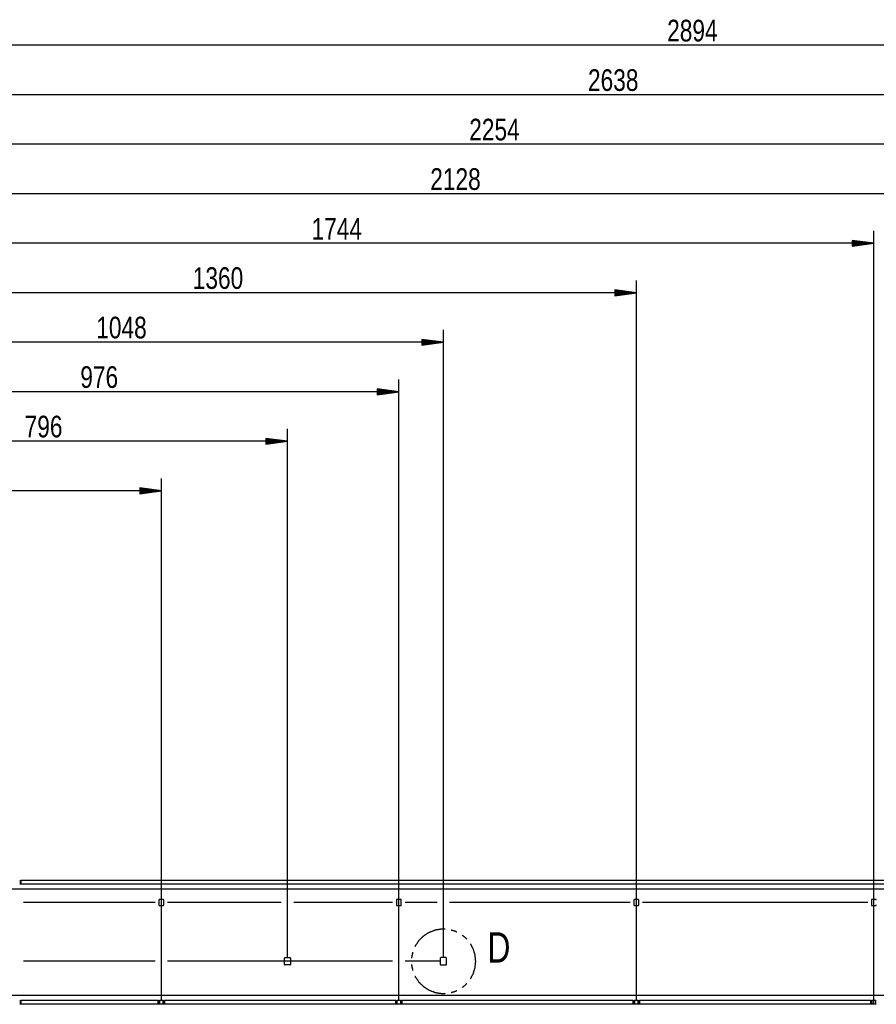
# Model space of a CAD drawing. Header units: millimetres. Extents: x -4 to 841, y -4 to 594.
# Tile 4 of 14: x 119 to 258, y 299 to 459. Entities that reach past the tile are written whole.
import ezdxf

# ---------------------------------------------------------------- set-up
doc = ezdxf.new("R2010")
doc.units = ezdxf.units.MM
doc.layers.add('1', color=7, linetype='Continuous')
doc.styles.add('SEACAD_Arial', font='arial.ttf', dxfattribs={"width": 0.75})

msp = doc.modelspace()

# ---------------------------------------------------------------- linework, layer by layer
at = {"layer": '1', "color": 7, "linetype": 'Continuous'}
for p, q in [((372.2, 454.43), (82.8, 454.43)), ((346.6, 446.43), (82.8, 446.43)), ((308.2, 438.43), (82.8, 438.43)), ((295.6, 430.43), (82.8, 430.43)), ((257.2, 299.43), (257.2, 424.43)), ((257.2, 422.43), (82.8, 422.43)), ((257.2, 422.43), (253.7, 422.89)), ((253.7, 422.89), (253.7, 421.96)), ((253.7, 422.88), (253.72, 422.88)), ((253.7, 422.88), (253.72, 422.88)), ((253.7, 422.83), (254.11, 422.83)), ((253.7, 422.78), (254.5, 422.78)), ((253.7, 422.73), (254.88, 422.73)), ((253.7, 422.68), (255.27, 422.68)), ((253.7, 422.63), (255.65, 422.63)), ((253.7, 422.58), (256.04, 422.58)), ((253.7, 422.53), (256.43, 422.53)), ((253.7, 422.48), (256.81, 422.48)), ((253.7, 421.96), (257.2, 422.43)), ((253.7, 422.43), (257.2, 422.43)), ((253.7, 422.43), (257.2, 422.43)), ((253.7, 422.37), (256.81, 422.37)), ((253.7, 422.32), (256.43, 422.32)), ((253.7, 422.27), (256.04, 422.27)), ((253.7, 422.22), (255.65, 422.22)), ((253.7, 422.17), (255.27, 422.17)), ((253.7, 422.12), (254.88, 422.12)), ((253.7, 422.07), (254.5, 422.07)), ((253.7, 422.02), (254.11, 422.02)), ((253.7, 421.97), (253.72, 421.97)), ((253.7, 421.97), (253.72, 421.97)), ((218.8, 300.03), (218.8, 416.43)), ((218.8, 414.43), (82.8, 414.43)), ((218.8, 414.43), (215.3, 414.89)), ((215.3, 414.89), (215.3, 413.96)), ((215.3, 414.88), (215.32, 414.88)), ((215.3, 414.88), (215.32, 414.88)), ((215.3, 414.83), (215.71, 414.83)), ((215.3, 414.78), (216.1, 414.78)), ((215.3, 414.73), (216.48, 414.73)), ((215.3, 414.68), (216.87, 414.68)), ((215.3, 414.63), (217.25, 414.63)), ((215.3, 414.58), (217.64, 414.58)), ((215.3, 414.53), (218.03, 414.53)), ((215.3, 414.48), (218.41, 414.48)), ((215.3, 413.96), (218.8, 414.43)), ((215.3, 414.43), (218.8, 414.43)), ((215.3, 414.43), (218.8, 414.43)), ((215.3, 414.37), (218.41, 414.37)), ((215.3, 414.32), (218.03, 414.32)), ((215.3, 414.27), (217.64, 414.27)), ((215.3, 414.22), (217.25, 414.22)), ((215.3, 414.17), (216.87, 414.17)), ((215.3, 414.12), (216.48, 414.12)), ((215.3, 414.07), (216.1, 414.07)), ((215.3, 414.02), (215.71, 414.02)), ((215.3, 413.97), (215.32, 413.97)), ((215.3, 413.97), (215.32, 413.97)), ((187.6, 306.98), (187.6, 408.43)), ((187.6, 406.43), (82.8, 406.43)), ((187.6, 406.43), (184.1, 406.89)), ((184.1, 406.89), (184.1, 405.96)), ((184.1, 406.88), (184.12, 406.88)), ((184.1, 406.88), (184.12, 406.88)), ((184.1, 406.83), (184.51, 406.83)), ((184.1, 406.78), (184.9, 406.78)), ((184.1, 406.73), (185.28, 406.73)), ((184.1, 406.68), (185.67, 406.68)), ((184.1, 406.63), (186.05, 406.63)), ((184.1, 406.58), (186.44, 406.58)), ((184.1, 406.53), (186.83, 406.53)), ((184.1, 406.48), (187.21, 406.48)), ((184.1, 405.96), (187.6, 406.43)), ((184.1, 406.43), (187.6, 406.43)), ((184.1, 406.43), (187.6, 406.43)), ((184.1, 406.37), (187.21, 406.37)), ((184.1, 406.32), (186.83, 406.32)), ((184.1, 406.27), (186.44, 406.27)), ((184.1, 406.22), (186.05, 406.22)), ((184.1, 406.17), (185.67, 406.17)), ((184.1, 406.12), (185.28, 406.12)), ((184.1, 406.07), (184.9, 406.07)), ((184.1, 406.02), (184.51, 406.02)), ((184.1, 405.97), (184.12, 405.97)), ((184.1, 405.97), (184.12, 405.97)), ((180.4, 300.03), (180.4, 400.43)), ((180.4, 398.43), (82.8, 398.43)), ((180.4, 398.43), (176.9, 398.89)), ((176.9, 398.89), (176.9, 397.96)), ((176.9, 398.88), (176.92, 398.88)), ((176.9, 398.88), (176.92, 398.88)), ((176.9, 398.83), (177.31, 398.83)), ((176.9, 398.78), (177.7, 398.78)), ((176.9, 398.73), (178.08, 398.73)), ((176.9, 398.68), (178.47, 398.68)), ((176.9, 398.63), (178.85, 398.63)), ((176.9, 398.58), (179.24, 398.58)), ((176.9, 398.53), (179.63, 398.53)), ((176.9, 398.48), (180.01, 398.48)), ((176.9, 397.96), (180.4, 398.43)), ((176.9, 398.43), (180.4, 398.43)), ((176.9, 398.43), (180.4, 398.43)), ((176.9, 398.37), (180.01, 398.37)), ((176.9, 398.32), (179.63, 398.32)), ((176.9, 398.27), (179.24, 398.27)), ((176.9, 398.22), (178.85, 398.22)), ((176.9, 398.17), (178.47, 398.17)), ((176.9, 398.12), (178.08, 398.12)), ((176.9, 398.07), (177.7, 398.07)), ((176.9, 398.02), (177.31, 398.02)), ((176.9, 397.97), (176.92, 397.97)), ((176.9, 397.97), (176.92, 397.97)), ((162.4, 306.98), (162.4, 392.43)), ((162.4, 390.43), (82.8, 390.43)), ((162.4, 390.43), (158.9, 390.89)), ((158.9, 390.89), (158.9, 389.96)), ((158.9, 390.88), (158.92, 390.88)), ((158.9, 390.88), (158.92, 390.88)), ((158.9, 390.83), (159.31, 390.83)), ((158.9, 390.78), (159.7, 390.78)), ((158.9, 390.73), (160.08, 390.73)), ((158.9, 390.68), (160.47, 390.68)), ((158.9, 390.63), (160.85, 390.63)), ((158.9, 390.58), (161.24, 390.58)), ((158.9, 390.53), (161.63, 390.53)), ((158.9, 390.48), (162.01, 390.48)), ((158.9, 389.96), (162.4, 390.43)), ((158.9, 390.43), (162.4, 390.43)), ((158.9, 390.43), (162.4, 390.43)), ((158.9, 390.37), (162.01, 390.37)), ((158.9, 390.32), (161.63, 390.32)), ((158.9, 390.27), (161.24, 390.27)), ((158.9, 390.22), (160.85, 390.22)), ((158.9, 390.17), (160.47, 390.17)), ((158.9, 390.12), (160.08, 390.12)), ((158.9, 390.07), (159.7, 390.07)), ((158.9, 390.02), (159.31, 390.02)), ((158.9, 389.97), (158.92, 389.97)), ((158.9, 389.97), (158.92, 389.97)), ((142, 300.03), (142, 384.43)), ((142, 382.43), (82.8, 382.43)), ((142, 382.43), (138.5, 382.89)), ((138.5, 382.89), (138.5, 381.96)), ((138.5, 382.88), (138.52, 382.88)), ((138.5, 382.88), (138.52, 382.88)), ((138.5, 382.83), (138.91, 382.83)), ((138.5, 382.78), (139.3, 382.78)), ((138.5, 382.73), (139.68, 382.73)), ((138.5, 382.68), (140.07, 382.68)), ((138.5, 382.63), (140.45, 382.63)), ((138.5, 382.58), (140.84, 382.58)), ((138.5, 382.53), (141.23, 382.53)), ((138.5, 382.48), (141.61, 382.48)), ((138.5, 381.96), (142, 382.43)), ((138.5, 382.43), (142, 382.43)), ((138.5, 382.43), (142, 382.43)), ((138.5, 382.37), (141.61, 382.37)), ((138.5, 382.32), (141.23, 382.32)), ((138.5, 382.27), (140.84, 382.27)), ((138.5, 382.22), (140.45, 382.22)), ((138.5, 382.17), (140.07, 382.17)), ((138.5, 382.12), (139.68, 382.12)), ((138.5, 382.07), (139.3, 382.07)), ((138.5, 382.02), (138.91, 382.02)), ((138.5, 381.97), (138.52, 381.97)), ((138.5, 381.97), (138.52, 381.97)), ((119.1, 319.43), (119.2, 319.43)), ((119.2, 318.83), (119.1, 318.83)), ((119.2, 319.43), (119.2, 318.83)), ((119.2, 319.43), (119.3, 319.43)), ((119.3, 318.83), (119.2, 318.83)), ((119.3, 319.43), (119.3, 318.83)), ((371.6, 319.43), (119.3, 319.43)), ((371.6, 318.83), (119.3, 318.83)), ((393.93, 318.03), (82.8, 318.03)), ((141, 315.88), (119.7, 315.88)), ((141.6, 316.28), (141.6, 315.48)), ((142.3, 316.38), (141.7, 316.38)), ((141.7, 315.38), (142.3, 315.38)), ((142.4, 315.48), (142.4, 316.28)), ((161.4, 315.88), (143, 315.88)), ((179.4, 315.88), (163.4, 315.88)), ((180, 316.28), (180, 315.48)), ((180.7, 316.38), (180.1, 316.38)), ((180.1, 315.38), (180.7, 315.38)), ((180.8, 315.48), (180.8, 316.28)), ((186.6, 315.88), (181.4, 315.88)), ((217.8, 315.88), (188.6, 315.88)), ((218.4, 316.28), (218.4, 315.48)), ((219.1, 316.38), (218.5, 316.38)), ((218.5, 315.38), (219.1, 315.38)), ((219.2, 315.48), (219.2, 316.28)), ((256.2, 315.88), (219.8, 315.88)), ((256.8, 316.28), (256.8, 315.48)), ((257.5, 316.38), (256.9, 316.38)), ((256.9, 315.38), (257.5, 315.38)), ((141, 306.38), (119.7, 306.38)), ((179.4, 306.38), (143, 306.38)), ((161.9, 305.88), (161.9, 306.88)), ((162, 306.98), (162.8, 306.98)), ((162.8, 305.78), (162, 305.78)), ((162.9, 306.88), (162.9, 305.88)), ((187.1, 306.38), (181.4, 306.38)), ((187.1, 306.88), (187.1, 305.88)), ((188, 306.98), (187.2, 306.98)), ((187.2, 305.78), (188, 305.78)), ((188.1, 305.88), (188.1, 306.88)), ((381.4, 300.83), (82.8, 300.83)), ((119.1, 300.03), (119.2, 300.03)), ((119.2, 299.43), (119.1, 299.43)), ((119.2, 300.03), (119.2, 299.43)), ((119.2, 300.03), (119.3, 300.03)), ((119.3, 299.43), (119.2, 299.43)), ((119.3, 300.03), (119.3, 299.43)), ((141.5, 300.03), (119.3, 300.03)), ((141.5, 299.43), (119.3, 299.43)), ((141.5, 299.43), (141.5, 300.03)), ((141.5, 300.03), (141.6, 300.03)), ((141.6, 299.43), (141.5, 299.43)), ((141.6, 300.03), (141.6, 299.43)), ((141.6, 300.03), (141.7, 300.03)), ((141.7, 299.43), (141.6, 299.43)), ((141.7, 300.03), (141.7, 299.43)), ((142.3, 300.03), (141.7, 300.03)), ((142.3, 299.43), (141.7, 299.43)), ((142.3, 299.43), (142.3, 300.03)), ((142.3, 300.03), (142.4, 300.03)), ((142.4, 299.43), (142.3, 299.43)), ((142.4, 299.43), (142.4, 300.03)), ((142.4, 300.03), (142.5, 300.03)), ((142.5, 299.43), (142.4, 299.43)), ((142.5, 300.03), (142.5, 299.43)), ((179.9, 300.03), (142.5, 300.03)), ((179.9, 299.43), (142.5, 299.43)), ((179.9, 299.43), (179.9, 300.03)), ((179.9, 300.03), (180, 300.03)), ((180, 299.43), (179.9, 299.43)), ((180, 300.03), (180, 299.43)), ((180, 300.03), (180.1, 300.03)), ((180.1, 299.43), (180, 299.43)), ((180.1, 300.03), (180.1, 299.43)), ((180.7, 300.03), (180.1, 300.03)), ((180.7, 299.43), (180.1, 299.43)), ((180.7, 299.43), (180.7, 300.03)), ((180.7, 300.03), (180.8, 300.03)), ((180.8, 299.43), (180.7, 299.43)), ((180.8, 299.43), (180.8, 300.03)), ((180.8, 300.03), (180.9, 300.03)), ((180.9, 299.43), (180.8, 299.43)), ((180.9, 300.03), (180.9, 299.43)), ((218.3, 300.03), (180.9, 300.03)), ((218.3, 299.43), (180.9, 299.43)), ((218.3, 299.43), (218.3, 300.03)), ((218.3, 300.03), (218.4, 300.03)), ((218.4, 299.43), (218.3, 299.43)), ((218.4, 300.03), (218.4, 299.43)), ((218.4, 300.03), (218.5, 300.03)), ((218.5, 299.43), (218.4, 299.43)), ((218.5, 300.03), (218.5, 299.43)), ((219.1, 300.03), (218.5, 300.03)), ((219.1, 299.43), (218.5, 299.43)), ((219.1, 299.43), (219.1, 300.03)), ((219.1, 300.03), (219.2, 300.03)), ((219.2, 299.43), (219.1, 299.43)), ((219.2, 299.43), (219.2, 300.03)), ((219.2, 300.03), (219.3, 300.03)), ((219.3, 299.43), (219.2, 299.43)), ((219.3, 300.03), (219.3, 299.43)), ((256.7, 300.03), (219.3, 300.03)), ((256.7, 299.43), (219.3, 299.43)), ((256.7, 299.43), (256.7, 300.03)), ((256.7, 300.03), (256.8, 300.03)), ((256.8, 299.43), (256.7, 299.43)), ((256.8, 300.03), (256.8, 299.43)), ((256.8, 300.03), (256.9, 300.03)), ((256.9, 299.43), (256.8, 299.43)), ((256.9, 300.03), (256.9, 299.43)), ((257.5, 300.03), (256.9, 300.03)), ((257.5, 299.43), (256.9, 299.43)), ((257.5, 299.43), (257.5, 300.03)), ((257.5, 300.03), (257.6, 300.03)), ((257.6, 299.43), (257.5, 299.43))]:
    msp.add_line(p, q, dxfattribs=at)
for centre, start, end in [((141.7, 316.28), 90, 180), ((141.7, 315.48), 180, 270), ((142.3, 316.28), 0, 90), ((142.3, 315.48), 270, 0), ((180.1, 316.28), 90, 180), ((180.1, 315.48), 180, 270), ((180.7, 316.28), 0, 90), ((180.7, 315.48), 270, 0), ((218.5, 316.28), 90, 180), ((218.5, 315.48), 180, 270), ((219.1, 316.28), 0, 90), ((219.1, 315.48), 270, 0), ((256.9, 316.28), 90, 180), ((256.9, 315.48), 180, 270), ((257.5, 316.28), 0, 90), ((257.5, 315.48), 270, 0), ((162, 306.88), 90, 180), ((162, 305.88), 180, 270), ((162.8, 306.88), 0, 90), ((162.8, 305.88), 270, 0), ((187.2, 306.88), 90, 180), ((187.2, 305.88), 180, 270), ((188, 306.88), 0, 90), ((188, 305.88), 270, 0)]:
    msp.add_arc(centre, 0.1, start, end, dxfattribs=at)
for points, knots in [([(187.87, 311.55), (187.36, 311.58), (186.31, 311.42), (185.33, 311.05), (184.43, 310.5), (183.67, 309.77), (183.06, 308.9), (183, 308.76)], [0, 0, 0.086024, 0.263444, 0.44086, 0.618279, 0.795701, 0.973118, 1, 1]), ([(189.77, 311.09), (189.43, 311.26), (188.84, 311.41)], [0, 0, 0.3871, 1, 1]), ([(191.38, 309.96), (191.21, 310.15), (190.63, 310.6)], [0, 0, 0.258066, 1, 1]), ([(192.83, 306.38), (192.72, 307.43), (192.41, 308.43), (191.99, 309.18)], [0, 0, 0.354836, 0.70968, 1, 1]), ([(182.63, 307.84), (182.44, 306.9), (182.44, 306.87)], [0, 0, 0.967726, 1, 1]), ([(182.44, 305.88), (182.44, 305.85), (182.63, 304.91)], [0, 0, 0.032253, 1, 1]), ([(191.99, 303.57), (192.41, 304.32), (192.72, 305.33), (192.83, 306.38)], [0, 0, 0.29032, 0.645164, 1, 1]), ([(183, 304), (183.06, 303.85), (183.67, 302.98), (184.43, 302.26), (185.33, 301.7), (186.31, 301.33), (187.36, 301.17), (187.87, 301.2)], [0, 0, 0.026882, 0.204299, 0.381721, 0.55914, 0.736556, 0.913976, 1, 1]), ([(190.63, 302.15), (191.21, 302.6), (191.38, 302.79)], [0, 0, 0.741934, 1, 1]), ([(188.84, 301.34), (189.43, 301.49), (189.77, 301.66)], [0, 0, 0.6129, 1, 1])]:
    msp.add_open_spline(points, degree=1, knots=knots, dxfattribs=at)

# ---------------------------------------------------------------- texts
at = {"layer": '1', "attachment_point": 7, "style": 'SEACAD_Arial'}
for s, insert, char_height, width in [('{\\fArial|b0||i0||c0|p34;\\C7;\\H3.5;\\W0.75;2894}', (223.78, 455.01), 3.5, 7.9131), ('{\\fArial|b0||i0||c0|p34;\\C7;\\H3.5;\\W0.75;2638}', (210.98, 447.01), 3.5, 7.9131), ('{\\fArial|b0||i0||c0|p34;\\C7;\\H3.5;\\W0.75;2254}', (191.78, 439.01), 3.5, 7.9131), ('{\\fArial|b0||i0||c0|p34;\\C7;\\H3.5;\\W0.75;2128}', (185.48, 431.01), 3.5, 7.9131), ('{\\fArial|b0||i0||c0|p34;\\C7;\\H3.5;\\W0.75;1744}', (166.28, 423.01), 3.5, 7.9131), ('{\\fArial|b0||i0||c0|p34;\\C7;\\H3.5;\\W0.75;1360}', (147.08, 415.01), 3.5, 7.9131), ('{\\fArial|b0||i0||c0|p34;\\C7;\\H3.5;\\W0.75;1048}', (131.48, 407.01), 3.5, 7.9131), ('{\\fArial|b0||i0||c0|p34;\\C7;\\H3.5;\\W0.75;976}', (128.9, 399.01), 3.5, 5.9348), ('{\\fArial|b0||i0||c0|p34;\\C7;\\H3.5;\\W0.75;796}', (119.9, 391.01), 3.5, 5.9348), ('{\\fArial|b0||i0||c0|p34;\\C7;\\H4.9;\\W0.75;D}', (194.73, 306.17), 4.9, 3.6217)]:
    msp.add_mtext(s, dxfattribs=dict(at, insert=insert, char_height=char_height, width=width))

doc.saveas('drawing.dxf')
